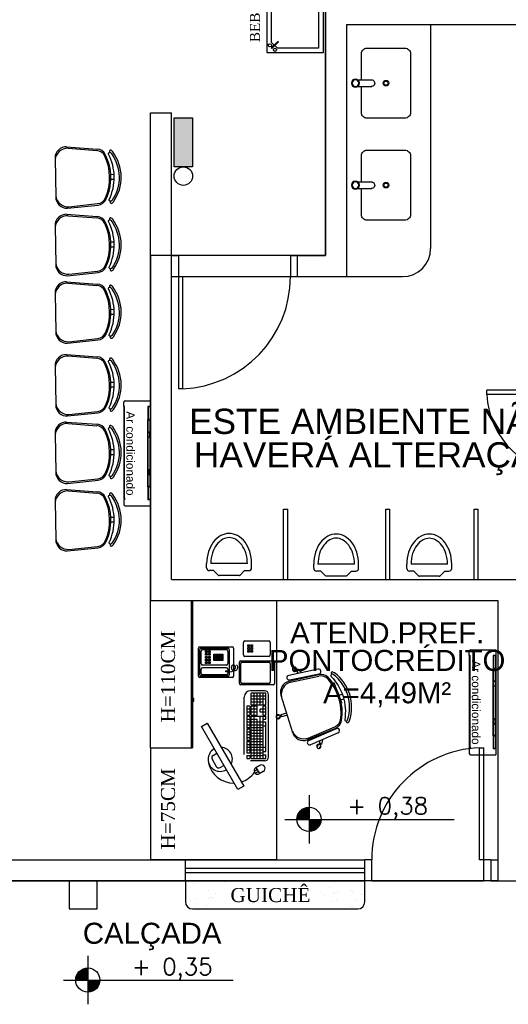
# Model space of a CAD drawing. Header units: millimetres. Extents: x 0 to 1189, y 0 to 841.
# Tile 55 of 58: x 772 to 841, y 461 to 601. Entities that reach past the tile are written whole.
import ezdxf
from ezdxf.enums import TextEntityAlignment as Align

# ---------------------------------------------------------------- set-up
doc = ezdxf.new("R2010")
doc.units = ezdxf.units.MM
doc.header["$LTSCALE"] = 8
doc.linetypes.add('DASHED', pattern=[0.75, 0.5, -0.25])
doc.linetypes.add('DASHED2', pattern=[9.525, 6.35, -3.175])
for name, color, linetype in [('- LAYOUT', 8, 'Continuous'), ('- TEXTOS', 8, 'Continuous'), ('ARQ_ALV_ALT', 8, 'Continuous'), ('ARQ_CTA_GER', 8, 'Continuous'), ('ARQ_ESQ_JAN', 8, 'Continuous'), ('ARQ_ESQ_PEI', 8, 'Continuous'), ('ARQ_ESQ_POR', 8, 'Continuous'), ('ARQ_EST_PIL', 8, 'Continuous'), ('ARQ_LAY_EQP', 8, 'Continuous'), ('ARQ_LAY_HID', 8, 'Continuous'), ('ARQ_LAY_MOB', 8, 'Continuous'), ('ARQ_PRJ_GER', 8, 'DASHED2'), ('ARQ_SMB_NIV', 8, 'Continuous'), ('ARQ_TXT_AMB', 8, 'Continuous'), ('ARQ_TXT_GER', 8, 'Continuous'), ('ARQ_VIS_004', 8, 'Continuous'), ('INC_EQUIPAMENTOS', 10, 'Continuous'), ('L1', 8, 'Continuous')]:
    doc.layers.add(name, color=color, linetype=linetype)
doc.layers.add('ARQ_DEL_AMB', color=8, linetype='Continuous', plot=False)
doc.styles.add('ARIAL', font='arial.ttf')
doc.styles.add('DUTCH', font='dutch.ttf', dxfattribs={"height": 0.16})
doc.styles.add('GRIFFE', font='simplex.shx')
doc.styles.add('Texto Cota', font='arial.ttf')

# ---------------------------------------------------------------- blocks, each defined once
blk = doc.blocks.new('AREA')
at = {"style": 'Texto Cota'}
for tag, p in [('AREAS:COMODO', (0, 1.75)), ('AREAS:VALOR', (0, -1.25))]:
    blk.add_attdef(tag, text='', height=2.5, dxfattribs=at).set_placement(p, align=Align.MIDDLE_CENTER)
blk = doc.blocks.new('Nivel Duplo')
for p, q in [((0, 0.144), (0, -0.144)), ((-0.144, 0), (0.144, 0)), ((0.072, 0), (0.864, 0))]:
    blk.add_line(p, q)
at = {"const_width": 0.024}
for points in [[(0, 0.06, 0.414214), (-0.06, 0, 0.414214)], [(0, -0.06, 0.414214), (0.06, 0, 0.414214)]]:
    blk.add_lwpolyline(points, format="xyb", dxfattribs=at)
blk.add_circle((0, 0), 0.072)
for points in [[(-0.0481, 0.0001), (0, 0), (-0.048, 0.0061), (-0.0001, 0.0477)], [(-0.0478, 0.0061), (-0.0002, 0.0476), (-0.0478, 0.01), (-0.0063, 0.0483)], [(-0.0478, 0.01), (-0.0063, 0.0483), (-0.0454, 0.017), (-0.0122, 0.047)], [(-0.0454, 0.017), (-0.0122, 0.047), (-0.0405, 0.0263), (-0.0214, 0.0434)], [(-0.0405, 0.0263), (-0.0214, 0.0434), (-0.0329, 0.0359), (-0.0237, 0.0423)], [(0.0481, -0.0001), (0, 0), (0.048, -0.0061), (0.0001, -0.0477)], [(0.0478, -0.0061), (0.0002, -0.0476), (0.0478, -0.01), (0.0063, -0.0483)], [(0.0478, -0.01), (0.0063, -0.0483), (0.0454, -0.017), (0.0122, -0.047)], [(0.0454, -0.017), (0.0122, -0.047), (0.0405, -0.0263), (0.0214, -0.0434)], [(0.0405, -0.0263), (0.0214, -0.0434), (0.0329, -0.0359), (0.0237, -0.0423)]]:
    blk.add_solid(points)
at = {"style": 'GRIFFE'}
blk.add_attdef('COTAREAL', text='', height=0.1, dxfattribs=at).set_placement((0.468, 0), align=Align.BOTTOM_CENTER)
blk.add_attdef('COTAPROJ', text='', height=0.1, dxfattribs=at).set_placement((0.468, -0.0329), align=Align.TOP_CENTER)
blk = doc.blocks.new('v bjhbjhgjhjh')
for p, q in [((0.0161, 0.0238), (0.1162, 0.0238)), ((0.1375, -0.0002), (0.1375, 0.0005)), ((-0.0005, -0.0238), (0.0005, -0.0238)), ((0.0161, -0.0238), (0.1138, -0.0238)), ((0.1138, -0.0236), (0.1138, -0.0238))]:
    blk.add_line(p, q)
for radius in [0.0287, 0.0238]:
    blk.add_circle((0, 0), radius)
blk.add_arc((0.1138, 0.0001), 0.0238, 269.95218, 95.88981)
blk = doc.blocks.new('A$C4880017A')
at = {"layer": 'ARQ_LAY_MOB', "linetype": 'ByBlock'}
for p, q in [((15.02, 41.19), (13.36, 42.86)), ((49.93, 33.33), (34.12, 46.46)), ((51.38, 33.36), (34.53, 47.44)), ((46.22, 43.05), (49.52, 43.71)), ((47.91, 41.51), (49.39, 42.21)), ((49.39, 42.21), (49.41, 42.4)), ((49.51, 43.52), (49.52, 43.71)), ((50.64, 43.82), (52.96, 43.61)), ((12.54, 38.72), (10.88, 40.38)), ((50.47, 41.94), (52.8, 41.73)), ((51.64, 21.8), (31.94, 2.1)), ((20.38, 2.36), (6.3, 19.21)), ((20.38, 2.36), (6.3, 19.21)), ((20.41, 3.81), (7.28, 19.62)), ((20.41, 3.81), (7.28, 19.62)), ((10.68, 7.52), (10.03, 4.22)), ((41.26, 11.42), (44.26, 8.41)), ((42.32, 12.48), (45.32, 9.47)), ((44.4, 8.55), (44.26, 8.41)), ((44.9, 7.49), (46.55, 5.84)), ((45.32, 9.47), (45.19, 9.34)), ((46.23, 8.82), (47.88, 7.17)), ((9.92, 3.1), (10.12, 0.78)), ((10.22, 4.23), (10.03, 4.22)), ((11.53, 4.35), (11.34, 4.33)), ((12.23, 5.83), (11.53, 4.35)), ((11.8, 3.26), (12, 0.94))]:
    blk.add_line(p, q, dxfattribs=at)
blk.add_lwpolyline([(3.3, 27.37, -0.237888), (26.36, 50.44, 0.605717), (26.13, 52.19, 0.122717), (25.52, 52.25, 0.323529), (1.48, 28.21, 0.122717), (1.54, 27.61, 0.605717)], format="xyb", close=True, dxfattribs=at)
for points in [[(36.68, 50.63), (53.43, 37.03)], [(51.36, 34.49), (34.61, 48.09)], [(3.11, 17.06), (16.71, 0.31)], [(19.25, 2.37), (5.65, 19.12)]]:
    blk.add_lwpolyline(points, dxfattribs=at)
for centre in [(49.87, 42.92), (45.09, 8.65), (10.81, 3.87)]:
    blk.add_circle(centre, 0.5, dxfattribs=at)
for centre, radius, start, end in [((30.14, 23.6), 30.52, 99.12379, 170.87621), ((25.7, 51.02), 2.75, 70.14546, 98.45713), ((25.7, 51.02), 1.25, 70.14546, 98.1301), ((26.64, 52.82), 0.782, 254.81088, 90.32554), ((35.65, 49.36), 1.64, 50.92472, 230.92472), ((39.36, 14.38), 36.22, 108.60471, 161.39529), ((39.99, 13.75), 36.22, 110.73609, 159.26391), ((29.65, 41.07), 7, 50.2999, 110.73609), ((30.04, 42.07), 7, 50.12125, 108.60471), ((49.95, 42.92), 0.75, 126.81031, 223.18969), ((51.72, 42.78), 1.5, 187.54635, 163.36662), ((52.4, 35.76), 1.64, 230.92472, 50.92472), ((2.72, 28.04), 2.75, 171.54287, 199.85454), ((44.02, 26.71), 8.87, 320.59249, 48.25223), ((45.98, 27.46), 8, 315, 47.56924), ((0.92, 27.1), 0.782, 179.67446, 15.18912), ((11.67, 23.7), 7, 161.39529, 219.87875), ((12.67, 24.09), 7, 159.26391, 219.7001), ((4.38, 18.09), 1.64, 39.07528, 219.07528), ((45.15, 8.59), 0.75, 86.81031, 183.18969), ((46.39, 7.33), 1.5, 146.63338, 122.45365), ((10.96, 2.02), 1.5, 106.63338, 82.45365), ((10.82, 3.78), 0.75, 46.81031, 143.18969), ((17.98, 1.34), 1.64, 219.07528, 39.07528), ((26.28, 7.76), 8, 222.43076, 315), ((27.03, 9.71), 8.87, 221.74777, 309.40751)]:
    blk.add_arc(centre, radius, start, end, dxfattribs=at)
blk = doc.blocks.new('ILUMINAÇÃO DE EMERGÊNCIA')
at = {"layer": 'INC_EQUIPAMENTOS'}
blk.add_hatch(color=256, dxfattribs=at).paths.add_polyline_path([(0, 0), (0, 0.1316), (0.351, 0.1316), (0.351, 0)])
blk.add_lwpolyline([(0, 0.1316), (0.351, 0.1316), (0.351, 0), (0, 0)], close=True, dxfattribs=at)
blk.add_circle((0.4168, 0.0658), 0.0658, dxfattribs=at)

msp = doc.modelspace()

# ---------------------------------------------------------------- linework, layer by layer
at = {"layer": '- LAYOUT', "linetype": 'Continuous'}
for p, q in [((795.79, 478.2), (795.79, 478.2)), ((796.4, 477.96), (796.4, 477.96)), ((800.96, 478.2), (800.96, 478.2)), ((816.42, 478.1), (816.42, 478.1)), ((816.85, 478.23), (816.85, 478.23)), ((798.57, 476.93), (798.57, 476.93)), ((799.63, 476.46), (799.63, 476.46)), ((814.71, 476.61), (814.71, 476.61)), ((815.11, 476.39), (815.11, 476.39)), ((815.91, 477.44), (815.91, 477.44)), ((816.43, 476.46), (816.43, 476.46)), ((816.6, 476.69), (816.6, 476.69)), ((817, 476.71), (817, 476.71)), ((819.02, 476.93), (819.02, 476.93)), ((819.16, 476.8), (819.16, 476.8)), ((820.26, 476.35), (820.26, 476.35)), ((796.08, 475.55), (796.08, 475.55)), ((796.94, 475.83), (796.94, 475.83)), ((798.65, 475.85), (798.65, 475.85)), ((798.82, 475.91), (798.82, 475.91)), ((799.12, 475.79), (799.12, 475.79)), ((799.22, 475.93), (799.22, 475.93)), ((816.14, 475.33), (816.14, 475.33)), ((816.92, 475.5), (816.92, 475.5)), ((819.75, 475.69), (819.75, 475.69)), ((820.6, 476.31), (820.6, 476.31)), ((798.32, 474.75), (798.32, 474.75)), ((818.68, 474.35), (818.68, 474.35)), ((818.95, 474.65), (818.95, 474.65))]:
    msp.add_line(p, q, dxfattribs=at)
for points in [[(806.96, 596.48), (806.96, 604.48), (814.96, 604.48), (814.96, 596.48)], [(807.62, 597.98), (807.62, 603.82), (813.46, 603.82), (814.29, 602.98), (814.29, 597.15), (808.46, 597.15)], [(807.66, 597.09), (807.57, 597.19), (808.51, 598.13), (808.6, 598.04)]]:
    msp.add_lwpolyline(points, close=True)
for centre in [(807.37, 597.57), (808.1, 596.91)]:
    msp.add_circle(centre, 0.224)
at = {"layer": 'ARQ_ALV_ALT'}
for p, q in [((815.31, 567.55), (815.31, 635.95)), ((818.31, 600.55), (882.91, 600.55)), ((818.31, 600.55), (818.31, 564.55)), ((790.31, 518.35), (790.31, 587.95)), ((790.31, 587.95), (793.31, 587.95)), ((790.31, 518.35), (790.31, 587.95)), ((793.31, 521.35), (793.31, 587.95)), ((811.31, 564.55), (811.31, 567.55)), ((811.31, 567.55), (815.31, 567.55)), ((811.31, 564.55), (818.31, 564.55)), ((793.31, 521.35), (882.91, 521.35)), ((790.31, 518.35), (839.91, 518.35)), ((839.91, 518.35), (839.91, 481.32)), ((754.71, 481.32), (795.31, 481.32)), ((795.31, 478.32), (795.31, 481.32)), ((820.91, 478.32), (820.91, 481.32)), ((838.91, 481.32), (839.91, 481.32)), ((838.91, 481.32), (838.91, 478.32)), ((754.71, 478.32), (795.31, 478.32)), ((838.91, 478.32), (846.91, 478.32))]:
    msp.add_line(p, q, dxfattribs=at)
at = {"layer": 'ARQ_CTA_GER'}
for p, q in [((790.31, 497.32), (790.31, 481.32)), ((796.15, 497.32), (796.31, 497.32))]:
    msp.add_line(p, q, dxfattribs=at)
at = {"layer": 'ARQ_DEL_AMB'}
for p, q in [((815.31, 635.95), (815.31, 567.55)), ((815.31, 567.55), (790.31, 567.55)), ((790.31, 567.55), (790.31, 518.35)), ((790.31, 518.35), (839.91, 518.35)), ((839.91, 518.35), (839.91, 478.32)), ((839.91, 478.32), (444.71, 478.32))]:
    msp.add_line(p, q, dxfattribs=at)
at = {"layer": 'ARQ_ESQ_JAN'}
for p, q in [((795.31, 480.12), (820.91, 480.12)), ((795.31, 479.52), (820.91, 479.52))]:
    msp.add_line(p, q, dxfattribs=at)
at = {"layer": 'ARQ_ESQ_PEI'}
for p, q in [((795.31, 481.32), (820.91, 481.32)), ((795.31, 478.32), (820.91, 478.32))]:
    msp.add_line(p, q, dxfattribs=at)
at = {"layer": 'ARQ_ESQ_POR'}
for p, q in [((793.31, 567.55), (794.31, 567.55)), ((794.31, 567.55), (794.31, 564.55)), ((810.31, 567.55), (810.31, 564.55)), ((810.31, 567.55), (811.31, 567.55)), ((793.31, 564.55), (794.91, 564.55)), ((794.31, 564.55), (794.31, 548.56)), ((794.91, 564.55), (794.91, 548.56)), ((810.31, 564.55), (811.31, 564.55)), ((794.91, 548.56), (794.31, 548.56)), ((850.31, 548.35), (838.32, 548.35)), ((838.32, 547.75), (838.32, 548.35)), ((850.31, 547.75), (838.32, 547.75)), ((809.31, 531.35), (809.91, 531.35)), ((809.31, 521.35), (809.31, 531.35)), ((809.91, 521.35), (809.91, 531.35)), ((823.91, 531.35), (824.51, 531.35)), ((823.91, 521.35), (823.91, 531.35)), ((824.51, 521.35), (824.51, 531.35)), ((836.51, 531.35), (837.11, 531.35)), ((836.51, 521.35), (836.51, 531.35)), ((837.11, 521.35), (837.11, 531.35)), ((837.31, 481.32), (837.31, 497.31)), ((837.31, 497.31), (837.91, 497.31)), ((837.91, 481.32), (837.91, 497.31)), ((821.91, 481.32), (820.91, 481.32)), ((821.91, 478.32), (821.91, 481.32)), ((838.91, 481.32), (837.31, 481.32)), ((837.91, 478.32), (837.91, 481.32)), ((821.91, 478.32), (820.91, 478.32)), ((838.91, 478.32), (837.91, 478.32))]:
    msp.add_line(p, q, dxfattribs=at)
for centre, radius, start, end in [((794.31, 564.55), 16, 272.1491, 0), ((850.31, 548.35), 12, 182.866, 270)]:
    msp.add_arc(centre, radius, start, end, dxfattribs=at)
at = {"layer": 'ARQ_EST_PIL'}
for p, q in [((782.71, 478.32), (778.71, 478.32)), ((778.71, 478.32), (778.71, 474.32)), ((782.71, 474.32), (782.71, 478.32)), ((778.71, 474.32), (782.71, 474.32))]:
    msp.add_line(p, q, dxfattribs=at)
at = {"layer": 'ARQ_LAY_EQP'}
for p, q in [((798.34, 523), (798.34, 523.6)), ((804.16, 523.6), (798.94, 523.6)), ((804.76, 523), (804.76, 523.6)), ((813.63, 522.93), (813.63, 523.53)), ((819.44, 523.53), (814.23, 523.53)), ((820.04, 522.93), (820.04, 523.53)), ((826.92, 522.92), (826.92, 523.52)), ((832.73, 523.52), (827.52, 523.52)), ((833.33, 522.92), (833.33, 523.52)), ((799.34, 522.6), (798.74, 522.6)), ((799.99, 521.96), (799.34, 522.6)), ((802.97, 521.9), (800.13, 521.9)), ((803.11, 521.96), (803.76, 522.6)), ((803.76, 522.6), (804.36, 522.6)), ((814.63, 522.53), (814.03, 522.53)), ((815.28, 521.88), (814.63, 522.53)), ((818.25, 521.82), (815.42, 521.82)), ((818.4, 521.88), (819.04, 522.53)), ((819.04, 522.53), (819.64, 522.53)), ((827.92, 522.52), (827.32, 522.52)), ((828.57, 521.87), (827.92, 522.52)), ((831.54, 521.81), (828.71, 521.81)), ((831.68, 521.87), (832.33, 522.52)), ((832.33, 522.52), (832.93, 522.52))]:
    msp.add_line(p, q, dxfattribs=at)
for points in [[(820.44, 592.64), (820.44, 596.36, -0.414214), (821.24, 597.16), (826.64, 597.16, -0.414214), (827.44, 596.36), (827.44, 587.96, -0.414214), (826.64, 587.16), (821.24, 587.16, -0.414214), (820.44, 587.96), (820.44, 591.69)], [(820.44, 578.07), (820.44, 581.8, -0.414214), (821.24, 582.6), (826.64, 582.6, -0.414214), (827.44, 581.8), (827.44, 573.4, -0.414214), (826.64, 572.6), (821.24, 572.6, -0.414214), (820.44, 573.4), (820.44, 577.12)], [(804.76, 523.6, 0.075167), (804.5, 525.3, 0.085589), (803.82, 526.64, 0.106125), (802.73, 527.59, 0.127243), (801.55, 527.9, 0.127243), (800.37, 527.59, 0.106125), (799.28, 526.64, 0.085589), (798.6, 525.3, 0.075167), (798.34, 523.6, 0.075167)], [(804.16, 523.6, 0.075167), (803.93, 525.12, 0.085589), (803.34, 526.28, 0.106125), (802.44, 527.07, 0.127243), (801.55, 527.3, 0.127243), (800.67, 527.07, 0.106125), (799.76, 526.28, 0.085589), (799.17, 525.12, 0.075167), (798.94, 523.6, 0.075167)], [(820.04, 523.53, 0.075167), (819.79, 525.22, 0.085589), (819.1, 526.57, 0.106125), (818.01, 527.52, 0.127243), (816.84, 527.82, 0.127243), (815.66, 527.52, 0.106125), (814.57, 526.57, 0.085589), (813.89, 525.22, 0.075167), (813.63, 523.53, 0.075167)], [(819.44, 523.53, 0.075167), (819.21, 525.05, 0.085589), (818.62, 526.21, 0.106125), (817.72, 526.99, 0.127243), (816.84, 527.22, 0.127243), (815.95, 526.99, 0.106125), (815.05, 526.21, 0.085589), (814.46, 525.05, 0.075167), (814.23, 523.53, 0.075167)], [(833.33, 523.52, 0.075167), (833.08, 525.21, 0.085589), (832.39, 526.55, 0.106125), (831.3, 527.51, 0.127243), (830.13, 527.81, 0.127243), (828.95, 527.51, 0.106125), (827.86, 526.55, 0.085589), (827.17, 525.21, 0.075167), (826.92, 523.52, 0.075167)], [(832.73, 523.52, 0.075167), (832.5, 525.03, 0.085589), (831.91, 526.19, 0.106125), (831.01, 526.98, 0.127243), (830.13, 527.21, 0.127243), (829.24, 526.98, 0.106125), (828.34, 526.19, 0.085589), (827.75, 525.03, 0.075167), (827.52, 523.52, 0.075167)]]:
    msp.add_lwpolyline(points, format="xyb", dxfattribs=at)
for centre, radius in [((823.94, 592.16), 0.392), ((823.94, 592.16), 0.292), ((823.94, 577.6), 0.392), ((823.94, 577.6), 0.292)]:
    msp.add_circle(centre, radius, dxfattribs=at)
for centre, radius, start, end in [((798.74, 523), 0.4, 180, 270), ((804.36, 523), 0.4, 270, 0), ((814.03, 522.93), 0.4, 180, 270), ((819.64, 522.93), 0.4, 270, 0), ((827.32, 522.92), 0.4, 180, 270), ((832.93, 522.92), 0.4, 270, 0), ((800.13, 522.1), 0.2, 225, 270), ((802.97, 522.1), 0.2, 270, 315), ((815.42, 522.02), 0.2, 225, 270), ((818.25, 522.02), 0.2, 270, 315), ((828.71, 522.01), 0.2, 225, 270), ((831.54, 522.01), 0.2, 270, 315)]:
    msp.add_arc(centre, radius, start, end, dxfattribs=at)
at = {"layer": 'ARQ_LAY_HID'}
for p, q in [((830.31, 600.55), (830.31, 568.55)), ((818.31, 564.55), (826.31, 564.55))]:
    msp.add_line(p, q, dxfattribs=at)
msp.add_arc((826.31, 568.55), 4, 270, 0, dxfattribs=at)
at = {"layer": 'ARQ_LAY_MOB', "linetype": 'ByBlock'}
for p, q in [((778.35, 583.08), (782.73, 582.75)), ((778.55, 582.87), (782.65, 582.56)), ((776.7, 581.45), (776.79, 575.88)), ((784.66, 579.14), (785.13, 579.15)), ((784.67, 578.44), (785.14, 578.45)), ((778.49, 574.31), (782.85, 574.77)), ((778.68, 574.52), (782.77, 574.97)), ((778.35, 573.45), (782.73, 573.12)), ((778.55, 573.24), (782.65, 572.93)), ((776.7, 571.82), (776.79, 566.25)), ((784.66, 569.51), (785.13, 569.52)), ((784.67, 568.81), (785.14, 568.82)), ((778.49, 564.68), (782.85, 565.14)), ((778.68, 564.89), (782.77, 565.34)), ((778.35, 563.82), (782.73, 563.49)), ((778.55, 563.61), (782.65, 563.3)), ((776.7, 562.19), (776.79, 556.62)), ((784.66, 559.88), (785.13, 559.89)), ((784.67, 559.18), (785.14, 559.19)), ((778.49, 555.05), (782.85, 555.51)), ((778.68, 555.26), (782.77, 555.71)), ((778.35, 553.43), (782.73, 553.11)), ((778.55, 553.23), (782.65, 552.91)), ((776.7, 551.81), (776.79, 546.24)), ((784.66, 549.5), (785.13, 549.5)), ((784.67, 548.8), (785.14, 548.8)), ((778.68, 544.88), (782.77, 545.32)), ((778.35, 543.8), (782.73, 543.48)), ((778.48, 544.67), (782.85, 545.13)), ((778.55, 543.6), (782.65, 543.28)), ((776.7, 542.18), (776.79, 536.61)), ((784.66, 539.87), (785.13, 539.87)), ((784.67, 539.17), (785.14, 539.17)), ((778.48, 535.04), (782.85, 535.5)), ((778.68, 535.25), (782.77, 535.69)), ((778.35, 534.17), (782.73, 533.85)), ((778.55, 533.97), (782.65, 533.65)), ((776.7, 532.55), (776.79, 526.98)), ((784.66, 530.24), (785.13, 530.24)), ((784.67, 529.54), (785.14, 529.54)), ((778.48, 525.41), (782.85, 525.87)), ((778.68, 525.62), (782.77, 526.06))]:
    msp.add_line(p, q, dxfattribs=at)
at = {"layer": 'ARQ_LAY_MOB'}
for p, q in [((790.31, 518.35), (808.3, 518.35)), ((790.31, 497.32), (790.31, 518.35)), ((796.15, 518.35), (796.15, 497.32)), ((796.15, 518.35), (796.15, 497.32)), ((796.31, 518.35), (796.31, 497.32)), ((808.3, 518.35), (808.3, 481.32)), ((797.17, 507.52, 0), (797.17, 511.52, 0)), ((797.37, 511.72, 0), (801.97, 511.72, 0)), ((797.57, 511.52, 0), (801.37, 511.52, 0)), ((802.17, 511.52, 0), (802.17, 507.52, 0)), ((803.6, 510.56), (803.6, 512.36)), ((803.8, 512.56), (807.2, 512.56)), ((804.22, 511.76), (804.22, 512)), ((804.22, 512), (804.45, 512)), ((804.45, 511.76), (804.22, 511.76)), ((804.22, 511.36), (804.22, 511.6)), ((804.22, 511.6), (804.45, 511.6)), ((804.45, 512), (804.45, 511.76)), ((804.45, 511.6), (804.45, 511.36)), ((804.65, 511.76), (804.65, 512)), ((804.65, 512), (804.89, 512)), ((804.89, 511.76), (804.65, 511.76)), ((804.65, 511.36), (804.65, 511.6)), ((804.65, 511.6), (804.89, 511.6)), ((804.89, 512), (804.89, 511.76)), ((804.89, 511.6), (804.89, 511.36)), ((807.4, 512.36), (807.4, 510.56)), ((797.37, 507.72, 0), (797.37, 511.32, 0)), ((797.57, 509.32, 0), (797.57, 511.12, 0)), ((797.77, 511.32, 0), (801.17, 511.32, 0)), ((798.19, 510.92, 0), (798.19, 511.16, 0)), ((798.19, 511.16, 0), (798.42, 511.16, 0)), ((798.42, 510.92, 0), (798.19, 510.92, 0)), ((798.19, 510.52, 0), (798.19, 510.76, 0)), ((798.19, 510.76, 0), (798.42, 510.76, 0)), ((798.42, 510.52, 0), (798.19, 510.52, 0)), ((798.19, 510.12, 0), (798.19, 510.36, 0)), ((798.19, 510.36, 0), (798.42, 510.36, 0)), ((798.42, 510.12, 0), (798.19, 510.12, 0)), ((798.42, 511.16, 0), (798.42, 510.92, 0)), ((798.42, 510.76, 0), (798.42, 510.52, 0)), ((798.42, 510.36, 0), (798.42, 510.12, 0)), ((798.62, 510.92, 0), (798.62, 511.16, 0)), ((798.62, 511.16, 0), (798.86, 511.16, 0)), ((798.86, 510.92, 0), (798.62, 510.92, 0)), ((798.62, 510.52, 0), (798.62, 510.76, 0)), ((798.62, 510.76, 0), (798.86, 510.76, 0)), ((798.86, 510.52, 0), (798.62, 510.52, 0)), ((798.62, 510.12, 0), (798.62, 510.36, 0)), ((798.62, 510.36, 0), (798.86, 510.36, 0)), ((798.86, 510.12, 0), (798.62, 510.12, 0)), ((798.86, 511.16, 0), (798.86, 510.92, 0)), ((798.86, 510.76, 0), (798.86, 510.52, 0)), ((798.86, 510.36, 0), (798.86, 510.12, 0)), ((799.38, 510.69, 0), (800.66, 510.69, 0)), ((799.38, 509.76, 0), (799.38, 510.69, 0)), ((799.44, 510.42, 0), (799.44, 510.65, 0)), ((799.44, 510.65, 0), (799.68, 510.65, 0)), ((799.68, 510.42, 0), (799.44, 510.42, 0)), ((799.44, 510.12, 0), (799.44, 510.36, 0)), ((799.44, 510.36, 0), (799.68, 510.36, 0)), ((799.68, 510.12, 0), (799.44, 510.12, 0)), ((799.68, 510.65, 0), (799.68, 510.42, 0)), ((799.68, 510.36, 0), (799.68, 510.12, 0)), ((799.73, 510.42, 0), (799.73, 510.65, 0)), ((799.73, 510.65, 0), (799.97, 510.65, 0)), ((799.97, 510.42, 0), (799.73, 510.42, 0)), ((799.73, 510.12, 0), (799.73, 510.36, 0)), ((799.73, 510.36, 0), (799.97, 510.36, 0)), ((799.97, 510.12, 0), (799.73, 510.12, 0)), ((799.97, 510.65, 0), (799.97, 510.42, 0)), ((799.97, 510.36, 0), (799.97, 510.12, 0)), ((800.02, 510.42, 0), (800.02, 510.65, 0)), ((800.02, 510.65, 0), (800.26, 510.65, 0)), ((800.26, 510.42, 0), (800.02, 510.42, 0)), ((800.02, 510.12, 0), (800.02, 510.36, 0)), ((800.02, 510.36, 0), (800.26, 510.36, 0)), ((800.26, 510.12, 0), (800.02, 510.12, 0)), ((800.26, 510.65, 0), (800.26, 510.42, 0)), ((800.26, 510.36, 0), (800.26, 510.12, 0)), ((800.33, 510.42, 0), (800.33, 510.65, 0)), ((800.33, 510.65, 0), (800.57, 510.65, 0)), ((800.57, 510.42, 0), (800.33, 510.42, 0)), ((800.33, 510.12, 0), (800.33, 510.36, 0)), ((800.33, 510.36, 0), (800.57, 510.36, 0)), ((800.57, 510.12, 0), (800.33, 510.12, 0)), ((800.57, 510.65, 0), (800.57, 510.42, 0)), ((800.57, 510.36, 0), (800.57, 510.12, 0)), ((800.66, 510.69, 0), (800.66, 509.76, 0)), ((801.37, 511.12, 0), (801.37, 509.32, 0)), ((801.57, 511.32, 0), (801.57, 507.72, 0)), ((807.2, 510.36), (803.8, 510.36)), ((804.45, 511.36), (804.22, 511.36)), ((804.22, 510.96), (804.22, 511.2)), ((804.22, 511.2), (804.45, 511.2)), ((804.45, 510.96), (804.22, 510.96)), ((804.45, 511.2), (804.45, 510.96)), ((804.89, 511.36), (804.65, 511.36)), ((804.65, 510.96), (804.65, 511.2)), ((804.65, 511.2), (804.89, 511.2)), ((804.89, 510.96), (804.65, 510.96)), ((804.89, 511.2), (804.89, 510.96)), ((801.17, 509.12, 0), (797.77, 509.12, 0)), ((801.17, 508.72, 0), (797.77, 508.72, 0)), ((798.19, 509.72, 0), (798.19, 509.96, 0)), ((798.19, 509.96, 0), (798.42, 509.96, 0)), ((798.42, 509.72, 0), (798.19, 509.72, 0)), ((798.19, 509.32, 0), (798.19, 509.56, 0)), ((798.19, 509.56, 0), (798.42, 509.56, 0)), ((798.42, 509.32, 0), (798.19, 509.32, 0)), ((798.42, 509.96, 0), (798.42, 509.72, 0)), ((798.42, 509.56, 0), (798.42, 509.32, 0)), ((798.62, 509.72, 0), (798.62, 509.96, 0)), ((798.62, 509.96, 0), (798.86, 509.96, 0)), ((798.86, 509.72, 0), (798.62, 509.72, 0)), ((798.62, 509.32, 0), (798.62, 509.56, 0)), ((798.62, 509.56, 0), (798.86, 509.56, 0)), ((798.86, 509.32, 0), (798.62, 509.32, 0)), ((798.86, 509.96, 0), (798.86, 509.72, 0)), ((798.86, 509.56, 0), (798.86, 509.32, 0)), ((800.66, 509.76, 0), (799.38, 509.76, 0)), ((799.44, 509.83, 0), (799.44, 510.07, 0)), ((799.44, 510.07, 0), (799.68, 510.07, 0)), ((799.68, 509.83, 0), (799.44, 509.83, 0)), ((799.68, 510.07, 0), (799.68, 509.83, 0)), ((799.73, 509.83, 0), (799.73, 510.07, 0)), ((799.73, 510.07, 0), (799.97, 510.07, 0)), ((799.97, 509.83, 0), (799.73, 509.83, 0)), ((799.97, 510.07, 0), (799.97, 509.83, 0)), ((800.02, 509.83, 0), (800.02, 510.07, 0)), ((800.02, 510.07, 0), (800.26, 510.07, 0)), ((800.26, 509.83, 0), (800.02, 509.83, 0)), ((800.26, 510.07, 0), (800.26, 509.83, 0)), ((800.33, 509.83, 0), (800.33, 510.07, 0)), ((800.33, 510.07, 0), (800.57, 510.07, 0)), ((800.57, 509.83, 0), (800.33, 509.83, 0)), ((800.57, 510.07, 0), (800.57, 509.83, 0)), ((803.02, 506.49), (803.02, 509.53)), ((803.22, 509.73), (807.82, 509.73)), ((803.22, 506.69), (803.22, 509.33)), ((803.42, 509.53), (807.22, 509.53)), ((807.42, 509.33), (807.42, 506.69)), ((808.02, 509.53), (808.02, 506.49)), ((801.97, 507.32, 0), (797.37, 507.32, 0)), ((797.57, 507.92, 0), (797.57, 508.52, 0)), ((801.37, 507.52, 0), (797.57, 507.52, 0)), ((801.17, 507.72, 0), (797.77, 507.72, 0)), ((801.09, 508.15, 0), (801.09, 508.27, 0)), ((801.09, 508.27, 0), (801.28, 508.27, 0)), ((801.28, 508.15, 0), (801.09, 508.15, 0)), ((801.28, 508.27, 0), (801.28, 508.15, 0)), ((801.37, 508.52, 0), (801.37, 507.92, 0)), ((807.82, 506.29), (803.22, 506.29)), ((807.22, 506.49), (803.42, 506.49)), ((803.71, 496.33, 0), (803.71, 504.55, 0)), ((806.64, 505.44, 0), (804.6, 505.44, 0)), ((804.7, 503.4, 0), (804.7, 505.09, 0)), ((806.81, 505.09, 0), (804.7, 505.09, 0)), ((806.81, 504.67, 0), (804.7, 504.67, 0)), ((805.12, 503.4, 0), (805.12, 505.09, 0)), ((805.55, 503.4, 0), (805.55, 505.09, 0)), ((805.97, 503.4, 0), (805.97, 505.09, 0)), ((806.39, 503.4, 0), (806.39, 505.09, 0)), ((806.81, 503.4, 0), (806.81, 505.09, 0)), ((807.17, 495.97), (807.17, 504.91, 0)), ((796.51, 504.35), (796.31, 504.35)), ((796.31, 504.35), (796.31, 503.95)), ((796.31, 503.95), (796.51, 503.95)), ((796.51, 503.95), (796.51, 504.35)), ((804.07, 503.24), (804.07, 501.97)), ((804.49, 503.24, 0), (804.07, 503.24)), ((804.49, 503.24, 0), (804.49, 501.97)), ((806.81, 504.24, 0), (804.7, 504.24, 0)), ((806.39, 503.82, 0), (804.7, 503.82, 0)), ((806.81, 503.4, 0), (804.7, 503.4, 0)), ((804.7, 501.97, 0), (804.7, 503.24, 0)), ((805.55, 503.24, 0), (804.7, 503.24, 0)), ((805.12, 501.97, 0), (805.12, 503.24, 0)), ((805.55, 501.97, 0), (805.55, 503.24, 0)), ((806.39, 501.97, 0), (806.39, 503.24, 0)), ((806.81, 503.24, 0), (806.39, 503.24, 0)), ((806.81, 501.97, 0), (806.81, 503.24, 0)), ((804.49, 502.82, 0), (804.07, 502.82)), ((804.49, 502.39, 0), (804.07, 502.39)), ((804.07, 501.97), (804.49, 501.97)), ((804.07, 501.81), (804.07, 500.21, 0)), ((804.07, 501.81), (804.49, 501.81)), ((804.49, 501.81), (804.49, 500.21)), ((805.55, 502.82, 0), (804.7, 502.82, 0)), ((805.55, 502.39, 0), (804.7, 502.39, 0)), ((804.7, 501.97, 0), (805.55, 501.97, 0)), ((804.7, 495.8, 0), (804.7, 501.81, 0)), ((804.7, 501.81, 0), (806.81, 501.81, 0)), ((805.12, 495.8, 0), (805.12, 501.81, 0)), ((806.81, 502.82, 0), (805.97, 502.82, 0)), ((805.97, 502.39, 0), (805.97, 502.82, 0)), ((806.81, 502.39, 0), (805.97, 502.39, 0)), ((805.97, 495.8), (805.97, 501.81, 0)), ((806.39, 501.97, 0), (806.81, 501.97, 0)), ((806.39, 495.8), (806.39, 501.81, 0)), ((806.81, 501.41, 0), (806.81, 501.81, 0)), ((804.07, 501.41), (804.49, 501.41)), ((804.07, 501.01), (804.49, 501.01)), ((804.07, 500.61), (804.49, 500.61)), ((804.7, 501.41), (805.55, 501.41, 0)), ((804.7, 501.01), (806.81, 501.01, 0)), ((804.7, 500.61), (806.39, 500.61, 0)), ((805.55, 495.8, 0), (805.55, 501.41, 0)), ((806.39, 501.41, 0), (806.81, 501.41, 0)), ((806.39, 500.44, 0), (806.81, 500.44, 0)), ((806.81, 500.44, 0), (806.81, 501.01, 0)), ((806.81, 496.79, 0), (806.81, 500.44, 0)), ((804.07, 500.21, 0), (804.49, 500.21)), ((804.07, 500, 0), (804.49, 500)), ((804.07, 500, 0), (804.07, 498.4, 0)), ((804.07, 499.6, 0), (804.49, 499.6)), ((804.07, 499.2, 0), (804.49, 499.2, 0)), ((804.49, 500), (804.49, 498.4, 0)), ((804.7, 500.21), (806.39, 500.21, 0)), ((804.7, 499.81), (806.39, 499.81, 0)), ((804.7, 499.41), (806.39, 499.41, 0)), ((804.7, 499.01), (806.39, 499.01, 0)), ((804.07, 498.8, 0), (804.49, 498.8, 0)), ((804.07, 498.4, 0), (804.49, 498.4, 0)), ((804.07, 498.2, 0), (804.07, 496.6, 0)), ((804.07, 498.2, 0), (804.49, 498.2, 0)), ((804.07, 497.8, 0), (804.49, 497.8, 0)), ((804.49, 498.2, 0), (804.49, 496.6, 0)), ((804.7, 498.6, 0), (806.39, 498.6, 0)), ((804.7, 498.2, 0), (806.39, 498.2, 0)), ((804.7, 497.8, 0), (806.39, 497.8, 0)), ((790.31, 497.32), (796.15, 497.32)), ((799.26, 496.23), (799.78, 496.53)), ((804.07, 497.4, 0), (804.49, 497.4, 0)), ((804.07, 497, 0), (804.49, 497, 0)), ((804.07, 496.6, 0), (804.49, 496.6, 0)), ((804.07, 496.2, 0), (804.07, 495.8, 0)), ((804.07, 496.2, 0), (804.49, 496.2, 0)), ((804.49, 496.2, 0), (804.49, 495.8, 0)), ((804.7, 497.4, 0), (806.81, 497.4, 0)), ((804.7, 497, 0), (806.39, 497)), ((804.7, 496.6, 0), (806.37, 496.6)), ((804.7, 496.2, 0), (806.39, 496.2)), ((806.39, 496.79), (806.81, 496.79, 0)), ((806.39, 496.31), (806.81, 496.31)), ((806.81, 495.8), (806.81, 496.31)), ((799.12, 495.68), (799.72, 494.65)), ((800.27, 494.5), (800.78, 494.8)), ((804.07, 495.8, 0), (804.49, 495.8, 0)), ((806.64, 495.44, 0), (804.6, 495.44, 0)), ((804.7, 495.8, 0), (806.81, 495.8)), ((805.93, 494.8), (805.36, 494.47)), ((805.6, 494.22), (805.13, 493.95)), ((805.6, 494.22), (805.13, 493.95)), ((805.77, 493.94), (805.3, 493.67)), ((805.77, 493.94), (805.3, 493.67)), ((805.93, 493.65), (805.43, 494.51)), ((805.93, 493.65), (805.43, 494.51)), ((806.43, 493.93), (805.86, 493.61)), ((806.43, 493.93), (805.86, 493.61)), ((808.3, 481.32), (790.31, 481.32)), ((795.31, 478.32), (795.31, 475.32)), ((820.91, 475.32), (820.91, 478.32)), ((796.31, 474.32), (819.91, 474.32))]:
    msp.add_line(p, q, dxfattribs=at)
at = {"layer": 'ARQ_LAY_MOB', "linetype": 'ByBlock'}
for points in [[(784.42, 575.53, 0.237888), (784.32, 582.05, -0.605717), (784.6, 582.27, -0.122717), (784.69, 582.19, -0.323529), (784.8, 575.39, -0.122717), (784.71, 575.32, -0.605717)], [(784.42, 565.9, 0.237888), (784.32, 572.42, -0.605717), (784.6, 572.64, -0.122717), (784.69, 572.56, -0.323529), (784.8, 565.76, -0.122717), (784.71, 565.69, -0.605717)], [(784.42, 556.27, 0.237888), (784.32, 562.79, -0.605717), (784.6, 563.01, -0.122717), (784.69, 562.93, -0.323529), (784.8, 556.13, -0.122717), (784.71, 556.06, -0.605717)], [(784.42, 545.88, 0.237888), (784.32, 552.4, -0.605717), (784.59, 552.62, -0.122717), (784.69, 552.55, -0.323529), (784.8, 545.75, -0.122717), (784.7, 545.67, -0.605717)], [(784.42, 536.25, 0.237888), (784.32, 542.77, -0.605717), (784.59, 542.99, -0.122717), (784.69, 542.92, -0.323529), (784.8, 536.12, -0.122717), (784.7, 536.04, -0.605717)], [(784.42, 526.62, 0.237888), (784.32, 533.14, -0.605717), (784.59, 533.36, -0.122717), (784.69, 533.29, -0.323529), (784.8, 526.49, -0.122717), (784.7, 526.41, -0.605717)]]:
    msp.add_lwpolyline(points, format="xyb", close=True, dxfattribs=at)
at = {"layer": 'ARQ_LAY_MOB', "elevation": 0}
msp.add_lwpolyline([(801.29, 508.2, 0.405771), (802.42, 508.63, 0.557714), (802.22, 509.12, 0.557828), (801.87, 508.71, 0.530899), (802.55, 508.38, 0.530978), (802.61, 509.14, 0.242623)], format="xyb", dxfattribs=at)
at = {"layer": 'ARQ_LAY_MOB'}
msp.add_lwpolyline([(798.43, 500.83), (803.63, 491.83), (802.8, 491.35), (797.6, 500.35)], close=True, dxfattribs=at)
at = {"layer": 'ARQ_LAY_MOB', "linetype": 'ByBlock'}
for centre, radius, start, end in [((778.3, 581.48), 1.6, 88.3306, 180.8998), ((778.48, 581.1), 1.77, 87.6476, 175.3073), ((782.54, 581.16), 1.4, 25.1637, 85.5999), ((782.62, 581.36), 1.4, 27.2951, 85.7786), ((777.25, 578.68), 7.24, 336.6359, 25.1637), ((777.43, 578.68), 7.24, 334.5045, 27.2951), ((784.61, 582.43), 0.156, 45.5743, 241.0889), ((784.49, 582.04), 0.25, 37.7697, 65.7543), ((784.49, 582.04), 0.55, 37.4427, 65.7543), ((780.04, 578.72), 6.1, 325.0236, 36.776), ((778.55, 576.29), 1.77, 186.4923, 274.152), ((778.39, 575.91), 1.6, 180.8998, 273.469), ((782.62, 576.36), 1.4, 276.1997, 336.6359), ((782.71, 576.16), 1.4, 276.0211, 334.5045), ((784.72, 575.16), 0.156, 120.7107, 316.2253), ((784.6, 575.54), 0.55, 296.0453, 324.3569), ((778.3, 571.85), 1.6, 88.3306, 180.8998), ((778.48, 571.47), 1.77, 87.6476, 175.3073), ((782.54, 571.53), 1.4, 25.1637, 85.5999), ((782.62, 571.73), 1.4, 27.2951, 85.7786), ((777.25, 569.05), 7.24, 336.6359, 25.1637), ((777.43, 569.05), 7.24, 334.5045, 27.2951), ((784.61, 572.8), 0.156, 45.5743, 241.0889), ((784.49, 572.41), 0.25, 37.7697, 65.7543), ((784.49, 572.41), 0.55, 37.4427, 65.7543), ((780.04, 569.09), 6.1, 325.0236, 36.776), ((778.55, 566.66), 1.77, 186.4923, 274.152), ((778.39, 566.28), 1.6, 180.8998, 273.469), ((782.62, 566.73), 1.4, 276.1997, 336.6359), ((782.71, 566.53), 1.4, 276.0211, 334.5045), ((784.72, 565.53), 0.156, 120.7107, 316.2253), ((784.6, 565.91), 0.55, 296.0453, 324.3569), ((778.3, 562.22), 1.6, 88.3306, 180.8998), ((778.48, 561.84), 1.77, 87.6476, 175.3073), ((782.62, 562.1), 1.4, 27.2951, 85.7786), ((782.54, 561.9), 1.4, 25.1637, 85.5999), ((777.25, 559.42), 7.24, 336.6359, 25.1637), ((777.43, 559.42), 7.24, 334.5045, 27.2951), ((784.61, 563.17), 0.156, 45.5743, 241.0889), ((784.49, 562.78), 0.25, 37.7697, 65.7543), ((784.49, 562.78), 0.55, 37.4427, 65.7543), ((780.04, 559.46), 6.1, 325.0236, 36.776), ((778.55, 557.03), 1.77, 186.4923, 274.152), ((778.39, 556.65), 1.6, 180.8998, 273.469), ((782.62, 557.1), 1.4, 276.1997, 336.6359), ((782.71, 556.9), 1.4, 276.0211, 334.5045), ((784.72, 555.9), 0.156, 120.7107, 316.2253), ((784.6, 556.28), 0.55, 296.0453, 324.3569), ((778.3, 551.83), 1.6, 88.3306, 180.8998), ((778.48, 551.45), 1.77, 87.6476, 175.3073), ((782.54, 551.52), 1.4, 25.1637, 85.5999), ((782.62, 551.71), 1.4, 27.2951, 85.7786), ((777.43, 549.03), 7.24, 334.5045, 27.2951), ((784.61, 552.78), 0.156, 45.5743, 241.0889), ((784.49, 552.4), 0.25, 37.7697, 65.7543), ((784.49, 552.4), 0.55, 37.4427, 65.7543), ((780.04, 549.07), 6.1, 325.0236, 36.776), ((777.25, 549.03), 7.24, 336.6359, 25.1637), ((778.55, 546.65), 1.77, 186.4923, 274.152), ((778.39, 546.26), 1.6, 180.8998, 273.469), ((782.62, 546.71), 1.4, 276.1997, 336.6359), ((782.7, 546.52), 1.4, 276.0211, 334.5045), ((784.72, 545.51), 0.156, 120.7107, 316.2253), ((784.59, 545.9), 0.55, 296.0453, 324.3569), ((778.3, 542.2), 1.6, 88.3306, 180.8998), ((778.48, 541.82), 1.77, 87.6476, 175.3073), ((782.54, 541.89), 1.4, 25.1637, 85.5999), ((782.62, 542.08), 1.4, 27.2951, 85.7786), ((777.25, 539.4), 7.24, 336.6359, 25.1637), ((777.43, 539.4), 7.24, 334.5045, 27.2951), ((784.61, 543.15), 0.156, 45.5743, 241.0889), ((784.49, 542.77), 0.25, 37.7697, 65.7543), ((784.49, 542.77), 0.55, 37.4427, 65.7543), ((780.04, 539.44), 6.1, 325.0236, 36.776), ((778.55, 537.02), 1.77, 186.4923, 274.152), ((778.39, 536.63), 1.6, 180.8998, 273.469), ((782.62, 537.08), 1.4, 276.1997, 336.6359), ((782.7, 536.89), 1.4, 276.0211, 334.5045), ((784.72, 535.88), 0.156, 120.7107, 316.2253), ((784.59, 536.27), 0.55, 296.0453, 324.3569), ((778.3, 532.57), 1.6, 88.3306, 180.8998), ((778.48, 532.19), 1.77, 87.6476, 175.3073), ((782.54, 532.26), 1.4, 25.1637, 85.5999), ((782.62, 532.45), 1.4, 27.2951, 85.7786), ((777.25, 529.77), 7.24, 336.6359, 25.1637), ((777.43, 529.77), 7.24, 334.5045, 27.2951), ((784.61, 533.52), 0.156, 45.5743, 241.0889), ((784.49, 533.14), 0.25, 37.7697, 65.7543), ((784.49, 533.14), 0.55, 37.4427, 65.7543), ((780.04, 529.81), 6.1, 325.0236, 36.776), ((778.55, 527.39), 1.77, 186.4923, 274.152), ((778.39, 527), 1.6, 180.8998, 273.469), ((782.62, 527.45), 1.4, 276.1997, 336.6359), ((782.7, 527.26), 1.4, 276.0211, 334.5045), ((784.72, 526.25), 0.156, 120.7107, 316.2253), ((784.59, 526.64), 0.55, 296.0453, 324.3569)]:
    msp.add_arc(centre, radius, start, end, dxfattribs=at)
at = {"layer": 'ARQ_LAY_MOB'}
for centre, radius, start, end in [((797.37, 511.52, 0), 0.2, 90, 180), ((797.57, 511.32, 0), 0.2, 90, 180), ((801.37, 511.32, 0), 0.2, 0, 90), ((801.97, 511.52, 0), 0.2, 0, 90), ((803.8, 512.36), 0.2, 90, 180), ((807.2, 512.36), 0.2, 0, 90), ((797.77, 511.12, 0), 0.2, 90, 180), ((801.17, 511.12, 0), 0.2, 0, 90), ((803.8, 510.56), 0.2, 180, 270), ((807.2, 510.56), 0.2, 270, 0), ((797.77, 509.32, 0), 0.2, 180, 270), ((797.77, 508.52, 0), 0.2, 90, 180), ((801.17, 509.32, 0), 0.2, 270, 0), ((801.17, 508.52, 0), 0.2, 0, 90), ((803.22, 509.53), 0.2, 90, 180), ((803.42, 509.33), 0.2, 90, 180), ((807.22, 509.33), 0.2, 0, 90), ((807.82, 509.53), 0.2, 0, 90), ((797.37, 507.52, 0), 0.2, 180, 270), ((797.57, 507.72, 0), 0.2, 180, 270), ((797.77, 507.92, 0), 0.2, 180, 270), ((801.17, 507.92, 0), 0.2, 270, 0), ((801.37, 507.72, 0), 0.2, 270, 0), ((801.97, 507.52, 0), 0.2, 270, 0), ((803.22, 506.49), 0.2, 180, 270), ((803.42, 506.69), 0.2, 180, 270), ((807.22, 506.69), 0.2, 270, 0), ((807.82, 506.49), 0.2, 270, 0), ((804.6, 504.55, 0), 0.889, 90, 180), ((806.64, 504.91, 0), 0.534, 360, 90), ((800.28, 495.67), 1.73, 120.1942, 300.1942), ((799.46, 495.88), 0.4, 120.1942, 210.1942), ((800.28, 495.67), 1.73, 335.5389, 84.8495), ((802.19, 495.98), 3.7, 193.0275, 270.9745), ((800.06, 494.85), 0.4, 210.1942, 300.1942), ((806.18, 494.37), 0.5, 30, 120), ((806.64, 495.97, 0), 0.534, 270, 360), ((802.19, 495.98), 3.7, 287.0121, 323.7472), ((805.61, 494.04), 0.5, 120, 210), ((805.61, 494.04), 0.5, 120, 210), ((805.61, 494.04), 0.5, 210, 300), ((805.61, 494.04), 0.5, 210, 300), ((806.18, 494.37), 0.5, 300, 30), ((806.18, 494.37), 0.5, 300, 30), ((796.31, 475.32), 1, 180, 270), ((819.91, 475.32), 1, 270, 0)]:
    msp.add_arc(centre, radius, start, end, dxfattribs=at)
at = {"layer": 'ARQ_PRJ_GER'}
msp.add_arc((837.91, 481.32), 16, 92.1491, 180, dxfattribs=at)
at = {"layer": 'ARQ_VIS_004'}
for p, q in [((786.51, 546), (786.51, 546.64)), ((786.7, 546.84), (790.31, 546.84)), ((790.31, 546.84), (790.31, 531.84)), ((786.61, 546), (786.51, 546)), ((786.61, 545.87), (786.51, 545.87)), ((786.51, 545.87), (786.51, 532.82)), ((786.55, 545.99), (786.55, 546)), ((786.55, 545.87), (786.55, 546)), ((786.56, 545.99), (786.56, 546)), ((786.56, 545.87), (786.56, 546)), ((786.58, 545.77), (786.61, 545.77)), ((786.58, 545.77), (786.58, 532.92)), ((786.61, 545.99), (786.61, 546)), ((786.61, 545.77), (786.61, 546)), ((789.93, 546), (789.93, 544.13)), ((790.31, 546), (789.93, 546)), ((790.27, 545.96), (789.97, 545.96)), ((789.97, 545.96), (789.97, 544.17)), ((790.11, 545.96), (790.11, 546)), ((790.27, 545.96), (790.27, 544.17)), ((790.27, 545.76), (790.31, 545.76)), ((789.93, 534.55), (789.93, 544.13)), ((790.27, 544.17), (789.97, 544.17)), ((790.27, 544.09), (789.97, 544.09)), ((789.97, 537.01), (789.97, 544.09)), ((790.27, 542.39), (790.27, 544.09)), ((789.97, 542.39), (790.27, 542.39)), ((789.97, 542.35), (790.31, 542.35)), ((789.97, 541.71), (790.31, 541.71)), ((789.97, 541.67), (790.27, 541.67)), ((790.18, 542.35), (790.18, 541.71)), ((790.27, 537.01), (790.27, 541.67)), ((790.28, 542.35), (790.28, 541.71)), ((789.97, 537.01), (790.27, 537.01)), ((789.97, 536.97), (790.31, 536.97)), ((789.97, 536.33), (789.97, 536.97)), ((790.18, 536.33), (790.18, 536.97)), ((790.28, 536.33), (790.28, 536.97)), ((789.97, 536.33), (790.31, 536.33)), ((789.97, 536.29), (790.27, 536.29)), ((789.97, 534.59), (789.97, 536.29)), ((790.27, 534.59), (790.27, 536.29)), ((789.93, 534.55), (789.93, 532.69)), ((790.27, 534.59), (789.97, 534.59)), ((790.27, 534.51), (789.97, 534.51)), ((789.97, 534.51), (789.97, 532.73)), ((790.11, 534.59), (790.11, 534.55)), ((790.11, 534.51), (790.11, 534.55)), ((790.27, 534.79), (790.31, 534.79)), ((790.27, 534.51), (790.27, 532.73)), ((790.27, 534.31), (790.31, 534.31)), ((786.61, 532.82), (786.51, 532.82)), ((786.51, 532.69), (786.51, 532.03)), ((786.61, 532.69), (786.51, 532.69)), ((786.55, 532.82), (786.55, 532.69)), ((786.55, 532.7), (786.55, 532.69)), ((786.56, 532.82), (786.56, 532.69)), ((786.56, 532.7), (786.56, 532.69)), ((786.58, 532.92), (786.61, 532.92)), ((786.61, 532.92), (786.61, 532.69)), ((790.31, 532.69), (789.93, 532.69)), ((790.27, 532.73), (789.97, 532.73)), ((786.7, 531.84), (790.31, 531.84)), ((835.84, 510.46), (835.84, 511.11)), ((835.94, 510.46), (835.84, 510.46)), ((835.94, 510.34), (835.84, 510.34)), ((835.84, 510.34), (835.84, 497.28)), ((835.88, 510.46), (835.88, 510.46)), ((835.88, 510.34), (835.88, 510.46)), ((835.89, 510.46), (835.89, 510.46)), ((835.89, 510.34), (835.89, 510.46)), ((835.91, 510.24), (835.94, 510.24)), ((835.91, 510.24), (835.91, 497.38)), ((835.94, 510.46), (835.94, 510.46)), ((835.94, 510.24), (835.94, 510.46)), ((836.03, 511.3), (839.64, 511.3)), ((839.26, 510.46), (839.26, 508.59)), ((839.64, 510.46), (839.26, 510.46)), ((839.6, 510.42), (839.3, 510.42)), ((839.3, 510.42), (839.3, 508.63)), ((839.44, 510.42), (839.44, 510.46)), ((839.6, 510.42), (839.6, 508.63)), ((839.6, 510.22), (839.64, 510.22)), ((839.64, 511.3), (839.64, 496.3)), ((839.26, 499.01), (839.26, 508.59)), ((839.6, 508.63), (839.3, 508.63)), ((839.6, 508.55), (839.3, 508.55)), ((839.3, 501.47), (839.3, 508.55)), ((839.6, 506.85), (839.6, 508.55)), ((839.3, 506.85), (839.6, 506.85)), ((839.3, 506.81), (839.64, 506.81)), ((839.3, 506.17), (839.64, 506.17)), ((839.3, 506.13), (839.6, 506.13)), ((839.51, 506.81), (839.51, 506.17)), ((839.6, 501.47), (839.6, 506.13)), ((839.61, 506.81), (839.61, 506.17)), ((839.3, 501.47), (839.6, 501.47)), ((839.3, 501.43), (839.64, 501.43)), ((839.3, 500.79), (839.3, 501.43)), ((839.3, 500.79), (839.64, 500.79)), ((839.3, 500.75), (839.6, 500.75)), ((839.3, 499.05), (839.3, 500.75)), ((839.51, 500.79), (839.51, 501.43)), ((839.6, 499.05), (839.6, 500.75)), ((839.61, 500.79), (839.61, 501.43)), ((839.26, 499.01), (839.26, 497.16)), ((839.6, 499.05), (839.3, 499.05)), ((839.6, 498.97), (839.3, 498.97)), ((839.3, 498.97), (839.3, 497.2)), ((839.44, 499.05), (839.44, 499.01)), ((839.44, 498.97), (839.44, 499.01)), ((839.6, 499.25), (839.64, 499.25)), ((839.6, 498.97), (839.6, 497.2)), ((839.6, 498.77), (839.64, 498.77)), ((835.94, 497.28), (835.84, 497.28)), ((835.84, 497.16), (835.84, 496.49)), ((835.94, 497.16), (835.84, 497.16)), ((835.88, 497.28), (835.88, 497.16)), ((835.88, 497.16), (835.88, 497.16)), ((835.89, 497.28), (835.89, 497.16)), ((835.89, 497.16), (835.89, 497.16)), ((835.91, 497.38), (835.94, 497.38)), ((835.94, 497.38), (835.94, 497.16)), ((836.03, 496.3), (839.64, 496.3)), ((839.64, 497.16), (839.26, 497.16)), ((839.6, 497.2), (839.3, 497.2))]:
    msp.add_line(p, q, dxfattribs=at)
for centre, start, end in [((786.7, 546.64), 90, 180), ((786.7, 532.03), 180, 270), ((836.03, 511.11), 90, 180), ((836.03, 496.49), 180, 270)]:
    msp.add_arc(centre, 0.193, start, end, dxfattribs=at)
at = {"layer": 'L1'}
msp.add_line((794.31, 564.55), (810.31, 564.55), dxfattribs=at)
at = {"layer": 'L1', "linetype": 'DASHED', "ltscale": 400}
msp.add_line((821.91, 478.32), (837.91, 478.32), dxfattribs=at)

# ---------------------------------------------------------------- block references
at = {"layer": '- LAYOUT', "xscale": 0.199999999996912, "yscale": 0.199999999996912, "zscale": 0.199999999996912, "rotation": 242.4659376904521}
msp.add_blockref('A$C4880017A', (811.54, 510.64), dxfattribs=at)
at = {"layer": 'ARQ_LAY_EQP', "xscale": -20, "yscale": 20, "zscale": 20, "rotation": 180}
for p in [(819.58, 592.16), (819.58, 577.6)]:
    msp.add_blockref('v bjhbjhgjhjh', p, dxfattribs=at)
at = {"layer": 'ARQ_SMB_NIV'}
ref = msp.add_blockref('Nivel Duplo', (812.96, 487.1), dxfattribs=dict(at, xscale=23.99999999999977, yscale=23.99999999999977, zscale=23.99999999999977))
ref.add_attrib('COTAREAL', '+ 0,38', dxfattribs={"layer": '0', "height": 2.4, "style": 'GRIFFE'}).set_placement((824.19, 487.1), align=Align.BOTTOM_CENTER)
ref = msp.add_blockref('Nivel Duplo', (781.37, 464.16), dxfattribs=dict(at, xscale=23.99999999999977, yscale=23.99999999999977, zscale=23.99999999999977))
ref.add_attrib('COTAREAL', ' + 0,35', dxfattribs={"layer": '0', "height": 2.4, "style": 'GRIFFE'}).set_placement((792.61, 464.16), align=Align.BOTTOM_CENTER)
at = {"layer": 'ARQ_TXT_AMB', "linetype": 'Continuous', "lineweight": -3}
ref = msp.add_blockref('AREA', (822.79, 541.8), dxfattribs=dict(at, xscale=1.199999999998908, yscale=1.199999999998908, zscale=1.199999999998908))
ref.add_attrib('AREAS:VALOR', 'HAVERÁ ALTERAÇÃO', dxfattribs={"layer": '0', "height": 3.6, "style": 'Texto Cota'}).set_placement((822.79, 539.12), align=Align.MIDDLE_CENTER)
ref.add_attrib('AREAS:COMODO', 'ESTE AMBIENTE NÃO ', dxfattribs={"layer": '0', "height": 3.6, "style": 'Texto Cota'}).set_placement((822.79, 543.9), align=Align.MIDDLE_CENTER)
at = {"layer": 'INC_EQUIPAMENTOS', "xscale": 20, "yscale": 20, "zscale": 20, "rotation": 270}
msp.add_blockref('ILUMINAÇÃO DE EMERGÊNCIA', (793.7, 587.23), dxfattribs=at)

# ---------------------------------------------------------------- texts
at = {"layer": '- TEXTOS', "style": 'DUTCH'}
msp.add_text('BEBEDOURO', height=1.44, rotation=90, dxfattribs=at).set_placement((805.95, 598.01))
at = {"layer": 'ARQ_TXT_AMB', "linetype": 'Continuous', "lineweight": -3, "style": 'Texto Cota'}
for tag, p in [('ATEND.PREF.', (824.11, 513.72)), ('PONTOCRÉDITO', (824.11, 509.78)), ('A=4,49M²', (824.11, 505.16)), ('CALÇADA', (790.56, 470.84))]:
    msp.add_attdef(tag, text='', height=3, dxfattribs=at).set_placement(p, align=Align.MIDDLE_CENTER)
at = {"layer": 'ARQ_TXT_GER', "style": 'DUTCH'}
for s, p in [('H=110CM ', (793.82, 500.92)), ('H=75CM ', (793.82, 482.8))]:
    msp.add_text(s, height=2, rotation=90, dxfattribs=at).set_placement(p)
msp.add_text('GUICHÊ', height=2, dxfattribs=at).set_placement((801.74, 475.29))
at = {"layer": 'ARQ_TXT_GER', "char_height": 1.2, "attachment_point": 1, "rotation": 270, "style": 'ARIAL'}
for insert in [(788.07, 545.33), (837.4, 509.79)]:
    msp.add_mtext_dynamic_manual_height_columns('Ar condicionado', width=12.4479, gutter_width=20, heights=[0], dxfattribs=dict(at, insert=insert))

doc.saveas('drawing.dxf')
